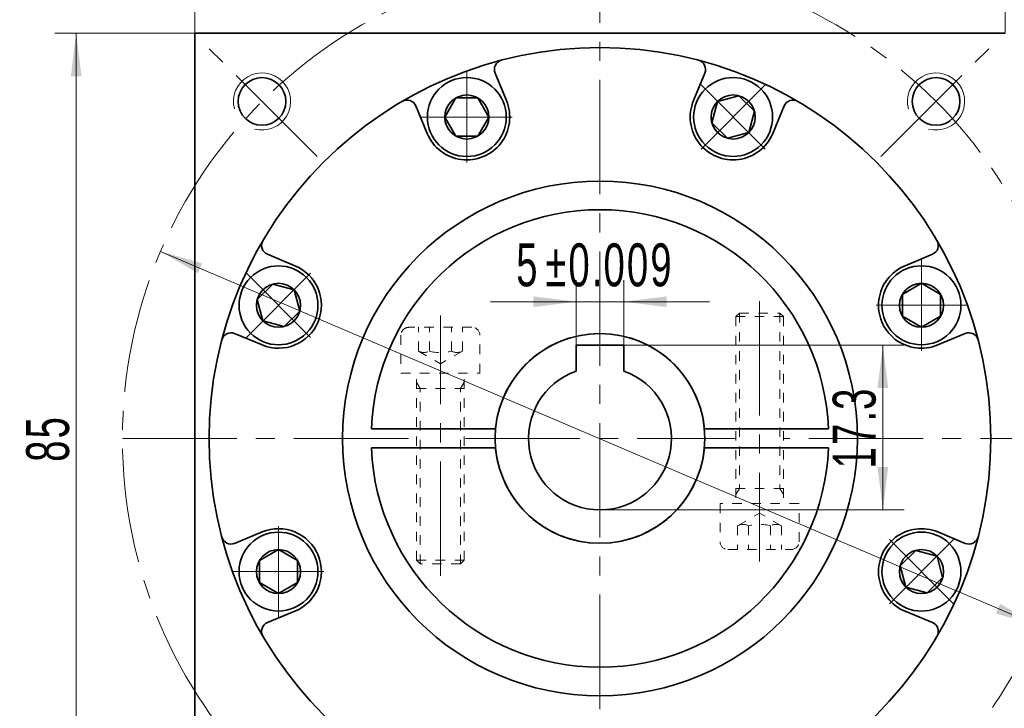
# Model space of a CAD drawing. Header units: millimetres. Extents: x 2999 to 3633, y -147 to 315.
# Tile 6 of 8: x 3336 to 3439, y 170 to 242. Entities that reach past the tile are written whole.
import ezdxf

# ---------------------------------------------------------------- set-up
doc = ezdxf.new("R2010")
doc.units = ezdxf.units.MM
doc.set_wipeout_variables(frame=1)
doc.linetypes.add('点画线', pattern=[18, 12, -2, 2, -2])
doc.linetypes.add('虚线', pattern=[2, 1, -1])
doc.layers.get('0').update_dxf_attribs({"lineweight": 35})
for name, color, linetype, lineweight in [('中心线层', 1, '点画线', 18), ('尺寸线层', 3, 'Continuous', 18), ('粗实线层', 7, 'Continuous', 35), ('虚线层', 6, '虚线', 18)]:
    doc.layers.add(name, color=color, linetype=linetype, lineweight=lineweight)
doc.styles.add('标准', font='txt', dxfattribs={"width": 0.667})
doc.dimstyles.new('a4-1-1', dxfattribs={"dimtxt": 3, "dimasz": 3, "dimexe": 1.5, "dimexo": 0, "dimgap": 0.5, "dimtad": 1, "dimdec": 3, "dimdsep": 46, "dimtxsty": '标准', "dimblk": '_CAXARROW', "dimcen": 0, "dimdle": 6, "dimazin": 2, "dimtfac": 0.707107, "dimtdec": 3, "dimtix": 1, "dimtmove": 2, "dimatfit": 3, "dimfxl": 0, "dimfrac": 2, "dimtolj": 1, "dimarcsym": 0})

# ---------------------------------------------------------------- blocks, each defined once
blk = doc.blocks.new('*X17')
at = {"layer": '尺寸线层', "linetype": 'Continuous'}
for points in [[(3353.96, 255.16), (3358.46, 255.72), (3358.46, 254.6)], [(3438.96, 255.16), (3434.46, 255.72), (3434.46, 254.6)]]:
    blk.add_hatch(color=0, dxfattribs=at).paths.add_polyline_path(points, flags=0)
at = {"layer": '尺寸线层', "color": 0, "linetype": 'Continuous'}
for p, q in [((3353.96, 240.46), (3353.96, 257.41)), ((3438.96, 240.46), (3438.96, 257.41)), ((3353.96, 255.16), (3438.96, 255.16))]:
    blk.add_line(p, q, dxfattribs=at)
at = {"layer": '尺寸线层', "color": 0, "insert": (3396.46, 258.14), "char_height": 4.5, "width": 9, "attachment_point": 5, "line_spacing_factor": 1.15057, "style": '标准'}
blk.add_mtext('\\T1.1;85', dxfattribs=at)
blk = doc.blocks.new('_CAXARROW')
blk.add_hatch(color=0).paths.add_polyline_path([(0, 0), (-1, 0.125), (-1, -0.125)], flags=0)
blk = doc.blocks.new('*X18')
at = {"layer": '尺寸线层', "linetype": 'Continuous'}
for points in [[(3341.51, 240.46), (3342.07, 235.96), (3340.95, 235.96)], [(3341.51, 155.46), (3342.07, 159.96), (3340.95, 159.96)]]:
    blk.add_hatch(color=0, dxfattribs=at).paths.add_polyline_path(points, flags=0)
at = {"layer": '尺寸线层', "color": 0, "linetype": 'Continuous'}
for p, q in [((3353.96, 240.46), (3339.26, 240.46)), ((3341.51, 240.46), (3341.51, 155.46)), ((3353.96, 155.46), (3339.26, 155.46))]:
    blk.add_line(p, q, dxfattribs=at)
at = {"layer": '尺寸线层', "color": 0, "insert": (3338.54, 197.96), "char_height": 4.5, "width": 9, "attachment_point": 5, "rotation": 90, "line_spacing_factor": 1.15057, "style": '标准'}
blk.add_mtext('\\T1.1;85', dxfattribs=at)
blk = doc.blocks.new('*X21')
at = {"layer": '中心线层', "linetype": '点画线', "lineweight": 18}
for p, q in [((0, -4.76), (0, 4.76)), ((-4.76, 0), (4.76, 0))]:
    blk.add_line(p, q, dxfattribs=at)
at = {"layer": '粗实线层'}
for p, q in [((-2.31, 0), (-1.15, 2)), ((-1.15, 2), (1.15, 2)), ((2.31, 0), (1.15, 2)), ((2.31, 0), (1.15, 2)), ((-2.31, 0), (-1.15, -2)), ((2.31, 0), (1.15, -2)), ((-1.15, -2), (1.15, -2))]:
    blk.add_line(p, q, dxfattribs=at)
blk.add_circle((0, 0), 2.31, dxfattribs=at)
for start, end in [(0, 180), (180, 360)]:
    blk.add_arc((0, 0), 4.14, start, end, dxfattribs=at)
blk = doc.blocks.new('*X33')
at = {"layer": '中心线层'}
blk.add_line((21.25, 0), (-6.07, 0), dxfattribs=at)
at = {"layer": '虚线层'}
for p, q in [((0, 4.14), (-3.99, 4.14)), ((0, -4.14), (0, 4.14)), ((-4.82, 3.31), (-4.82, -3.31)), ((-2.32, 2.31), (-4.82, 2.31)), ((-2.32, 2.31), (-0.99, 0)), ((19.62, 2.5), (0, 2.5)), ((1.6, 2.12), (0.95, 2.5)), ((1.6, -2.5), (1.6, 2.5)), ((20, 2.12), (1.6, 2.12)), ((19.62, 2.5), (19.62, -2.5)), ((20, 2.12), (19.62, 2.5)), ((20, 2.12), (20, -2.12)), ((-2.32, 1.15), (-4.82, 1.15)), ((-2.32, -2.31), (-0.99, 0)), ((-2.32, -1.15), (-4.82, -1.15)), ((-2.32, -2.31), (-4.82, -2.31)), ((19.62, -2.5), (0, -2.5)), ((1.6, -2.12), (0.95, -2.5)), ((20, -2.12), (1.6, -2.12)), ((20, -2.12), (19.62, -2.5)), ((-3.99, -4.14), (0, -4.14))]:
    blk.add_line(p, q, dxfattribs=at)
for centre, radius, start, end in [((-3.99, 3.31), 0.828, 90, 180), ((-3.47, 1.73), 1.29, 333.4349, 26.5651), ((-6.71, 0), 4.54, 345.2529, 14.7471), ((-3.47, -1.73), 1.29, 333.4349, 26.5651), ((-3.99, -3.31), 0.828, 180, 270)]:
    blk.add_arc(centre, radius, start, end, dxfattribs=at)
blk = doc.blocks.new('24234FGJHJB _2')
at = {"layer": '粗实线层'}
for start, end in [(5.2159, 174.7841), (185.2159, 354.7841)]:
    blk.add_arc((0, 0), 11, start, end, dxfattribs=at)
for points in [[(16.74, 13.16), (16.08, 13.16), (16.08, 13.16), (14.61, 13.16), (14.61, 13.16), (14.24, 12.79), (14.24, 12.79), (14.24, -5.24), (14.24, -5.24), (14.24, -5.89), (14.24, -5.89), (14.24, -6.84), (14.24, -6.84), (12.6, -6.84), (12.6, -6.84), (12.6, -10.83), (12.6, -10.83), (12.6, -10.87), (12.6, -10.92), (12.61, -10.96), (12.62, -11), (12.63, -11.05), (12.64, -11.09), (12.65, -11.13), (12.67, -11.17), (12.69, -11.21), (12.71, -11.25), (12.73, -11.28), (12.76, -11.32), (12.78, -11.35), (12.81, -11.39), (12.84, -11.42), (12.87, -11.45), (12.91, -11.48), (12.94, -11.5), (12.98, -11.53), (13.01, -11.55), (13.05, -11.57), (13.09, -11.59), (13.13, -11.6), (13.17, -11.62), (13.21, -11.63), (13.25, -11.64), (13.3, -11.65), (13.34, -11.66), (13.38, -11.66), (13.43, -11.66), (13.43, -11.66), (14.43, -11.66), (14.43, -11.66), (15.58, -11.66), (15.58, -11.66), (16.08, -11.66), (16.08, -11.66), (16.74, -11.66), (16.74, -11.66), (17.89, -11.66), (17.89, -11.66), (19.05, -11.66), (19.05, -11.66), (20.05, -11.66), (20.05, -11.66), (20.09, -11.66), (20.14, -11.66), (20.18, -11.65), (20.22, -11.64), (20.26, -11.63), (20.31, -11.62), (20.35, -11.6), (20.39, -11.59), (20.43, -11.57), (20.46, -11.55), (20.5, -11.53), (20.54, -11.5), (20.57, -11.48), (20.6, -11.45), (20.64, -11.42), (20.67, -11.39), (20.69, -11.35), (20.72, -11.32), (20.74, -11.28), (20.77, -11.25), (20.79, -11.21), (20.81, -11.17), (20.82, -11.13), (20.84, -11.09), (20.85, -11.05), (20.86, -11), (20.87, -10.96), (20.87, -10.92), (20.88, -10.87), (20.88, -10.83), (20.88, -10.83), (20.88, -6.84), (20.88, -6.84), (19.24, -6.84), (19.24, -6.84), (19.24, -5.89), (19.24, -5.89), (19.24, -5.24), (19.24, -5.24), (19.24, 12.79), (19.24, 12.79), (18.86, 13.16), (18.86, 13.16)], [(-16.74, -13.16), (-16.08, -13.16), (-16.08, -13.16), (-14.61, -13.16), (-14.61, -13.16), (-14.24, -12.79), (-14.24, -12.79), (-14.24, 5.24), (-14.24, 5.24), (-14.24, 5.89), (-14.24, 5.89), (-14.24, 6.84), (-14.24, 6.84), (-12.6, 6.84), (-12.6, 6.84), (-12.6, 10.83), (-12.6, 10.83), (-12.6, 10.87), (-12.6, 10.92), (-12.61, 10.96), (-12.62, 11), (-12.63, 11.05), (-12.64, 11.09), (-12.65, 11.13), (-12.67, 11.17), (-12.69, 11.21), (-12.71, 11.25), (-12.73, 11.28), (-12.76, 11.32), (-12.78, 11.35), (-12.81, 11.39), (-12.84, 11.42), (-12.87, 11.45), (-12.91, 11.48), (-12.94, 11.5), (-12.98, 11.53), (-13.01, 11.55), (-13.05, 11.57), (-13.09, 11.59), (-13.13, 11.6), (-13.17, 11.62), (-13.21, 11.63), (-13.25, 11.64), (-13.3, 11.65), (-13.34, 11.66), (-13.38, 11.66), (-13.43, 11.66), (-13.43, 11.66), (-14.43, 11.66), (-14.43, 11.66), (-15.58, 11.66), (-15.58, 11.66), (-16.08, 11.66), (-16.08, 11.66), (-16.74, 11.66), (-16.74, 11.66), (-17.89, 11.66), (-17.89, 11.66), (-19.05, 11.66), (-19.05, 11.66), (-20.05, 11.66), (-20.05, 11.66), (-20.09, 11.66), (-20.14, 11.66), (-20.18, 11.65), (-20.22, 11.64), (-20.26, 11.63), (-20.31, 11.62), (-20.35, 11.6), (-20.39, 11.59), (-20.43, 11.57), (-20.46, 11.55), (-20.5, 11.53), (-20.54, 11.5), (-20.57, 11.48), (-20.6, 11.45), (-20.64, 11.42), (-20.67, 11.39), (-20.69, 11.35), (-20.72, 11.32), (-20.74, 11.28), (-20.77, 11.25), (-20.79, 11.21), (-20.81, 11.17), (-20.82, 11.13), (-20.84, 11.09), (-20.85, 11.05), (-20.86, 11), (-20.87, 10.96), (-20.87, 10.92), (-20.88, 10.87), (-20.88, 10.83), (-20.88, 10.83), (-20.88, 6.84), (-20.88, 6.84), (-19.24, 6.84), (-19.24, 6.84), (-19.24, 5.89), (-19.24, 5.89), (-19.24, 5.24), (-19.24, 5.24), (-19.24, -12.79), (-19.24, -12.79), (-18.86, -13.16), (-18.86, -13.16)]]:
    blk.add_wipeout(points).dxf.layer = '粗实线层'
for p, q in [((-23.98, 1), (-10.95, 1)), ((23.98, 1), (10.95, 1)), ((-23.98, -1), (-10.95, -1)), ((23.98, -1), (10.95, -1))]:
    blk.add_line(p, q, dxfattribs=at)
for start, end in [(2.388, 177.612), (182.388, 357.612)]:
    blk.add_arc((0, 0), 24, start, end, dxfattribs=at)
for p, rotation in [((16.74, -6.84), 90), ((-16.74, 6.84), 270)]:
    blk.add_blockref('*X33', p, dxfattribs=dict(at, rotation=rotation))
blk = doc.blocks.new('*X34')
at = {"layer": '尺寸线层', "linetype": 'Continuous'}
for points in [[(3350.37, 217.57), (3354.28, 215.29), (3354.73, 216.32)], [(3442.35, 178.34), (3437.99, 179.59), (3438.43, 180.62)]]:
    blk.add_hatch(color=0, dxfattribs=at).paths.add_polyline_path(points, flags=0)
at = {"layer": '尺寸线层', "color": 0, "linetype": 'Continuous'}
blk.add_line((3457.17, 172.02), (3350.37, 217.57), dxfattribs=at)
at = {"layer": '尺寸线层', "color": 0, "insert": (3453.9, 176.87), "char_height": 4.5, "width": 19.6444, "attachment_point": 5, "rotation": 336.8999, "line_spacing_factor": 1.15057, "style": '标准'}
blk.add_mtext('\\T1.1;%%C100', dxfattribs=at)
blk = doc.blocks.new('*X36')
at = {"layer": '尺寸线层', "color": 0, "char_height": 4.5, "attachment_point": 1, "line_spacing_factor": 1.15057, "style": '标准'}
for s, insert, width in [('\\T1.1;5', (3387.67, 218.42), 70.2537), ('\\T1.1;%%P0.009', (3390.72, 218.42), 62.3014)]:
    blk.add_mtext(s, dxfattribs=dict(at, insert=insert, width=width))
blk = doc.blocks.new('*X35')
at = {"layer": '尺寸线层', "linetype": 'Continuous'}
for points in [[(3393.96, 212.3), (3389.46, 211.74), (3389.46, 212.86)], [(3398.96, 212.3), (3403.46, 211.74), (3403.46, 212.86)]]:
    blk.add_hatch(color=0, dxfattribs=at).paths.add_polyline_path(points, flags=0)
at = {"layer": '尺寸线层', "color": 0, "linetype": 'Continuous'}
for p, q in [((3393.96, 207.76), (3393.96, 214.55)), ((3398.96, 207.76), (3398.96, 214.55)), ((3407.96, 212.3), (3384.96, 212.3))]:
    blk.add_line(p, q, dxfattribs=at)
at = {"layer": '尺寸线层', "color": 0}
blk.add_blockref('*X36', (0, 0), dxfattribs=at)
blk = doc.blocks.new('*X37')
at = {"layer": '尺寸线层', "linetype": 'Continuous'}
for points in [[(3426.13, 207.76), (3426.69, 203.26), (3425.57, 203.26)], [(3426.13, 190.46), (3426.69, 194.96), (3425.57, 194.96)]]:
    blk.add_hatch(color=0, dxfattribs=at).paths.add_polyline_path(points, flags=0)
at = {"layer": '尺寸线层', "color": 0, "linetype": 'Continuous'}
for p, q in [((3398.96, 207.76), (3428.38, 207.76)), ((3426.13, 207.76), (3426.13, 190.46)), ((3396.46, 190.46), (3428.38, 190.46))]:
    blk.add_line(p, q, dxfattribs=at)
at = {"layer": '尺寸线层', "color": 0, "insert": (3423.15, 199.11), "char_height": 4.5, "width": 16.432, "attachment_point": 5, "rotation": 90, "line_spacing_factor": 1.15057, "style": '标准'}
blk.add_mtext('\\T1.1;17.3', dxfattribs=at)

msp = doc.modelspace()

# ---------------------------------------------------------------- linework, layer by layer
at = {"color": 7, "linetype": 'Continuous', "lineweight": 0}
for centre in [(3361.001, 233.3115), (3361.001, 233.3115), (3431.7117, 233.3115), (3431.7117, 233.3115)]:
    msp.add_arc(centre, 3, 255, 195, dxfattribs=at)
at = {"layer": '中心线层'}
for p, q in [((3396.4554, 7.5734), (3396.4554, 250.1424)), ((3366.7811, 227.5314), (3355.1208, 239.1917)), ((3425.9316, 227.5314), (3437.5919, 239.1917)), ((3346.3564, 197.9562), (3446.3564, 197.9562))]:
    msp.add_line(p, q, dxfattribs=at)
msp.add_circle((3396.3564, 197.9562), 50, dxfattribs=at)
at = {"layer": '粗实线层'}
for p, q in [((3438.9554, 240.4562), (3353.9554, 240.4562)), ((3353.9554, 240.4562), (3353.9554, 155.4562)), ((3386.6449, 233.3998), (3385.4509, 236.2824)), ((3406.2658, 233.3998), (3407.4598, 236.2824)), ((3378.3299, 229.9557), (3377.1359, 232.8383)), ((3414.5808, 229.9557), (3415.7748, 232.8383)), ((3364.4558, 216.0816), (3361.5733, 217.2756)), ((3428.4549, 216.0816), (3431.3374, 217.2756)), ((3361.0117, 207.7666), (3358.1291, 208.9606)), ((3431.899, 207.7666), (3434.7816, 208.9606)), ((3361.0117, 188.1457), (3358.1291, 186.9517)), ((3431.899, 188.1457), (3434.7816, 186.9517)), ((3364.4558, 179.8308), (3361.5733, 178.6368)), ((3428.4549, 179.8308), (3431.3374, 178.6368))]:
    msp.add_line(p, q, dxfattribs=at)
for centre, radius in [((3396.4554, 197.9562), 41), ((3361.001, 233.3115), 2.5), ((3431.7117, 233.3115), 2.5), ((3396.4554, 197.9562), 27)]:
    msp.add_circle(centre, radius, dxfattribs=at)
for centre, radius, start, end in [((3386.3747, 236.6651), 1, 104.596884, 202.49996), ((3406.536, 236.6651), 1, 337.50004, 75.403116), ((3376.2121, 232.4556), 1, 22.50004, 120.403116), ((3416.6986, 232.4556), 1, 59.596884, 157.49996), ((3382.4874, 231.6778), 4.5, 202.5, 22.5), ((3410.4233, 231.6778), 4.5, 157.5, 337.5), ((3361.9559, 218.1994), 1, 149.596884, 247.49996), ((3430.9548, 218.1994), 1, 292.50004, 30.403116), ((3362.7337, 211.9241), 4.5, 247.5, 67.5), ((3430.177, 211.9241), 4.5, 112.5, 292.5), ((3357.7464, 208.0368), 1, 67.50004, 165.403116), ((3435.1643, 208.0368), 1, 14.596884, 112.49996), ((3362.7337, 183.9882), 4.5, 292.5, 112.5), ((3430.177, 183.9882), 4.5, 67.5, 247.5), ((3357.7464, 187.8756), 1, 194.596884, 292.49996), ((3435.1643, 187.8756), 1, 247.50004, 345.403116), ((3361.9559, 177.7129), 1, 112.50004, 210.403116), ((3430.9548, 177.7129), 1, 329.596884, 67.49996)]:
    msp.add_arc(centre, radius, start, end, dxfattribs=at)

# ---------------------------------------------------------------- block references
at = {"layer": '粗实线层', "rotation": 135.0000000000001}
msp.add_blockref('*X21', (3382.4874, 164.2346), dxfattribs=at)

# ---------------------------------------------------------------- dimensions: what is measured, and where the dimension line sits
at = {"layer": '尺寸线层'}
dim = msp.add_linear_dim(base=(3438.9554, 255.1602), p1=(3353.9554, 240.4562), p2=(3438.9554, 240.4562), dimstyle='a4-1-1', override={"dimsah": 1, "dimtfill": 1, "dimtzin": 8}, dxfattribs=at)
dim.commit()
dim.dimension.update_dxf_attribs({"geometry": '*X17', "text_midpoint": (3396.4554, 258.1358)})
dim = msp.add_linear_dim(base=(3341.5116, 155.4562), p1=(3353.9554, 240.4562), p2=(3353.9554, 155.4562), angle=270, dimstyle='a4-1-1', override={"dimsah": 1, "dimtfill": 1, "dimtzin": 8}, dxfattribs=at)
dim.commit()
dim.dimension.update_dxf_attribs({"geometry": '*X18', "text_midpoint": (3338.5359, 197.9562)})

# ---------------------------------------------------------------- next in the draw order: block references
at = {"layer": '粗实线层'}
msp.add_blockref('24234FGJHJB _2', (3396.4554, 197.9562), dxfattribs=at)

# ---------------------------------------------------------------- next in the draw order: wipeouts: each hides what was drawn before it
for points in [[(3386.6274, 231.6778), (3386.6273, 231.702), (3386.6271, 231.7263), (3386.6268, 231.7505), (3386.6263, 231.7748), (3386.6256, 231.7991), (3386.6248, 231.8233), (3386.6239, 231.8476), (3386.6229, 231.8718), (3386.6216, 231.896), (3386.6203, 231.9203), (3386.6188, 231.9445), (3386.6172, 231.9687), (3386.6154, 231.9929), (3386.6135, 232.0171), (3386.6114, 232.0412), (3386.6092, 232.0654), (3386.6069, 232.0895), (3386.6044, 232.1137), (3386.6018, 232.1378), (3386.599, 232.1619), (3386.5961, 232.186), (3386.593, 232.2101), (3386.5899, 232.2341), (3386.5865, 232.2582), (3386.583, 232.2822), (3386.5794, 232.3062), (3386.5757, 232.3301), (3386.5718, 232.3541), (3386.5678, 232.378), (3386.5636, 232.4019), (3386.5636, 232.4019), (3386.5255, 232.5906), (3386.4787, 232.7773), (3386.4233, 232.9616), (3386.3594, 233.1432), (3386.2871, 233.3216), (3386.2065, 233.4964), (3386.118, 233.6674), (3386.0216, 233.834), (3385.9175, 233.9959), (3385.8061, 234.1528), (3385.6874, 234.3044), (3385.5619, 234.4503), (3385.4297, 234.5902), (3385.2911, 234.7239), (3385.1465, 234.8509), (3384.9961, 234.9711), (3384.8403, 235.0841), (3384.6795, 235.1898), (3384.5138, 235.2879), (3384.3438, 235.3782), (3384.1698, 235.4605), (3383.9922, 235.5346), (3383.8113, 235.6004), (3383.6275, 235.6577), (3383.4413, 235.7064), (3383.253, 235.7464), (3383.0631, 235.7775), (3382.8719, 235.7999), (3382.6798, 235.8133), (3382.4874, 235.8178), (3382.4874, 235.8178), (3382.295, 235.8133), (3382.1029, 235.7999), (3381.9118, 235.7775), (3381.7218, 235.7464), (3381.5335, 235.7064), (3381.3473, 235.6577), (3381.1635, 235.6004), (3380.9826, 235.5346), (3380.805, 235.4605), (3380.631, 235.3782), (3380.461, 235.2879), (3380.2953, 235.1898), (3380.1345, 235.0841), (3379.9787, 234.9711), (3379.8283, 234.8509), (3379.6837, 234.7239), (3379.5451, 234.5902), (3379.4129, 234.4503), (3379.2874, 234.3044), (3379.1687, 234.1528), (3379.0573, 233.9959), (3378.9532, 233.834), (3378.8568, 233.6674), (3378.7683, 233.4964), (3378.6878, 233.3216), (3378.6154, 233.1432), (3378.5515, 232.9616), (3378.4961, 232.7773), (3378.4493, 232.5906), (3378.4112, 232.4019), (3378.4112, 232.4019), (3378.4071, 232.378), (3378.403, 232.3541), (3378.3991, 232.3301), (3378.3954, 232.3062), (3378.3918, 232.2822), (3378.3883, 232.2582), (3378.385, 232.2341), (3378.3818, 232.2101), (3378.3787, 232.186), (3378.3758, 232.1619), (3378.373, 232.1378), (3378.3704, 232.1137), (3378.3679, 232.0895), (3378.3656, 232.0654), (3378.3634, 232.0412), (3378.3613, 232.0171), (3378.3594, 231.9929), (3378.3576, 231.9687), (3378.356, 231.9445), (3378.3545, 231.9203), (3378.3532, 231.896), (3378.352, 231.8718), (3378.3509, 231.8476), (3378.35, 231.8233), (3378.3492, 231.7991), (3378.3485, 231.7748), (3378.348, 231.7505), (3378.3477, 231.7263), (3378.3475, 231.702), (3378.3474, 231.6778), (3378.3474, 231.6778), (3378.3531, 231.4611), (3378.3701, 231.245), (3378.3984, 231.0301), (3378.4379, 230.817), (3378.4885, 230.6062), (3378.55, 230.3984), (3378.6224, 230.1941), (3378.7053, 229.9939), (3378.7986, 229.7982), (3378.9021, 229.6078), (3379.0153, 229.423), (3379.1381, 229.2443), (3379.27, 229.0724), (3379.4108, 228.9076), (3379.56, 228.7503), (3379.7172, 228.6011), (3379.882, 228.4604), (3380.054, 228.3284), (3380.2326, 228.2057), (3380.4174, 228.0924), (3380.6079, 227.989), (3380.8035, 227.8957), (3381.0038, 227.8127), (3381.2081, 227.7404), (3381.4159, 227.6788), (3381.6267, 227.6282), (3381.8398, 227.5887), (3382.0547, 227.5604), (3382.2707, 227.5434), (3382.4874, 227.5378), (3382.4874, 227.5378), (3382.7041, 227.5434), (3382.9202, 227.5604), (3383.135, 227.5887), (3383.3482, 227.6282), (3383.5589, 227.6788), (3383.7667, 227.7404), (3383.971, 227.8127), (3384.1713, 227.8957), (3384.3669, 227.989), (3384.5574, 228.0924), (3384.7422, 228.2057), (3384.9208, 228.3284), (3385.0928, 228.4604), (3385.2576, 228.6011), (3385.4148, 228.7503), (3385.564, 228.9076), (3385.7048, 229.0724), (3385.8367, 229.2443), (3385.9595, 229.423), (3386.0728, 229.6078), (3386.1762, 229.7982), (3386.2695, 229.9939), (3386.3524, 230.1941), (3386.4248, 230.3984), (3386.4863, 230.6062), (3386.5369, 230.817), (3386.5764, 231.0301), (3386.6047, 231.245), (3386.6217, 231.4611)], [(3413.3507, 228.7503), (3413.3678, 228.7675), (3413.3848, 228.7849), (3413.4017, 228.8023), (3413.4185, 228.8198), (3413.4352, 228.8374), (3413.4518, 228.8551), (3413.4683, 228.8729), (3413.4847, 228.8908), (3413.501, 228.9087), (3413.5172, 228.9268), (3413.5332, 228.945), (3413.5492, 228.9633), (3413.565, 228.9816), (3413.5808, 229.0001), (3413.5964, 229.0187), (3413.612, 229.0373), (3413.6274, 229.056), (3413.6427, 229.0749), (3413.6579, 229.0938), (3413.673, 229.1128), (3413.688, 229.1319), (3413.7028, 229.151), (3413.7176, 229.1703), (3413.7322, 229.1896), (3413.7467, 229.2091), (3413.7611, 229.2286), (3413.7754, 229.2482), (3413.7896, 229.2679), (3413.8037, 229.2877), (3413.8176, 229.3075), (3413.8176, 229.3075), (3413.9241, 229.4679), (3414.0231, 229.633), (3414.1142, 229.8025), (3414.1974, 229.9761), (3414.2724, 230.1534), (3414.3391, 230.3339), (3414.3974, 230.5174), (3414.447, 230.7034), (3414.4879, 230.8915), (3414.5201, 231.0813), (3414.5434, 231.2723), (3414.5578, 231.4643), (3414.5632, 231.6567), (3414.5597, 231.8491), (3414.5473, 232.0412), (3414.526, 232.2325), (3414.4957, 232.4226), (3414.4567, 232.6111), (3414.409, 232.7976), (3414.3526, 232.9817), (3414.2877, 233.1629), (3414.2145, 233.3409), (3414.1331, 233.5153), (3414.0437, 233.6858), (3413.9465, 233.8519), (3413.8416, 234.0133), (3413.7293, 234.1697), (3413.6099, 234.3207), (3413.4836, 234.4659), (3413.3507, 234.6052), (3413.3507, 234.6052), (3413.2115, 234.7381), (3413.0662, 234.8644), (3412.9152, 234.9838), (3412.7589, 235.096), (3412.5975, 235.2009), (3412.4313, 235.2982), (3412.2609, 235.3876), (3412.0865, 235.469), (3411.9084, 235.5422), (3411.7272, 235.6071), (3411.5431, 235.6634), (3411.3567, 235.7112), (3411.1682, 235.7502), (3410.9781, 235.7804), (3410.7868, 235.8018), (3410.5947, 235.8142), (3410.4022, 235.8177), (3410.2098, 235.8123), (3410.0179, 235.7979), (3409.8268, 235.7746), (3409.637, 235.7424), (3409.4489, 235.7015), (3409.2629, 235.6518), (3409.0795, 235.5936), (3408.8989, 235.5269), (3408.7216, 235.4519), (3408.548, 235.3687), (3408.3785, 235.2775), (3408.2134, 235.1786), (3408.0531, 235.0721), (3408.0531, 235.0721), (3408.0332, 235.0582), (3408.0134, 235.0441), (3407.9937, 235.0299), (3407.9741, 235.0156), (3407.9546, 235.0012), (3407.9352, 234.9867), (3407.9158, 234.972), (3407.8966, 234.9573), (3407.8774, 234.9424), (3407.8583, 234.9274), (3407.8393, 234.9124), (3407.8204, 234.8972), (3407.8016, 234.8818), (3407.7828, 234.8664), (3407.7642, 234.8509), (3407.7456, 234.8353), (3407.7272, 234.8195), (3407.7088, 234.8037), (3407.6905, 234.7877), (3407.6724, 234.7716), (3407.6543, 234.7554), (3407.6363, 234.7392), (3407.6184, 234.7228), (3407.6006, 234.7063), (3407.5829, 234.6897), (3407.5653, 234.673), (3407.5478, 234.6562), (3407.5304, 234.6393), (3407.5131, 234.6223), (3407.4959, 234.6052), (3407.4959, 234.6052), (3407.3467, 234.448), (3407.2059, 234.2831), (3407.074, 234.1112), (3406.9512, 233.9326), (3406.838, 233.7478), (3406.7345, 233.5573), (3406.6412, 233.3616), (3406.5583, 233.1614), (3406.4859, 232.9571), (3406.4244, 232.7493), (3406.3738, 232.5385), (3406.3343, 232.3254), (3406.306, 232.1105), (3406.289, 231.8944), (3406.2833, 231.6778), (3406.289, 231.4611), (3406.306, 231.245), (3406.3343, 231.0301), (3406.3738, 230.817), (3406.4244, 230.6062), (3406.4859, 230.3984), (3406.5583, 230.1941), (3406.6412, 229.9939), (3406.7345, 229.7982), (3406.838, 229.6078), (3406.9512, 229.423), (3407.074, 229.2443), (3407.2059, 229.0724), (3407.3467, 228.9076), (3407.4959, 228.7503), (3407.4959, 228.7503), (3407.6531, 228.6011), (3407.8179, 228.4604), (3407.9899, 228.3284), (3408.1685, 228.2057), (3408.3533, 228.0924), (3408.5438, 227.989), (3408.7394, 227.8957), (3408.9397, 227.8127), (3409.144, 227.7404), (3409.3518, 227.6788), (3409.5625, 227.6282), (3409.7757, 227.5887), (3409.9905, 227.5604), (3410.2066, 227.5434), (3410.4233, 227.5378), (3410.64, 227.5434), (3410.856, 227.5604), (3411.0709, 227.5887), (3411.2841, 227.6282), (3411.4948, 227.6788), (3411.7026, 227.7404), (3411.9069, 227.8127), (3412.1072, 227.8957), (3412.3028, 227.989), (3412.4933, 228.0924), (3412.6781, 228.2057), (3412.8567, 228.3284), (3413.0287, 228.4604), (3413.1935, 228.6011)], [(3365.6612, 214.8515), (3365.644, 214.8686), (3365.6267, 214.8856), (3365.6093, 214.9025), (3365.5917, 214.9193), (3365.5741, 214.936), (3365.5564, 214.9526), (3365.5386, 214.9691), (3365.5208, 214.9855), (3365.5028, 215.0018), (3365.4847, 215.018), (3365.4665, 215.034), (3365.4482, 215.05), (3365.4299, 215.0659), (3365.4114, 215.0816), (3365.3928, 215.0972), (3365.3742, 215.1128), (3365.3555, 215.1282), (3365.3366, 215.1435), (3365.3177, 215.1587), (3365.2987, 215.1738), (3365.2796, 215.1888), (3365.2605, 215.2036), (3365.2412, 215.2184), (3365.2219, 215.233), (3365.2024, 215.2475), (3365.1829, 215.262), (3365.1633, 215.2762), (3365.1436, 215.2904), (3365.1238, 215.3045), (3365.104, 215.3184), (3365.104, 215.3184), (3364.9436, 215.4249), (3364.7785, 215.5239), (3364.609, 215.615), (3364.4354, 215.6982), (3364.2581, 215.7732), (3364.0776, 215.8399), (3363.8941, 215.8982), (3363.7081, 215.9478), (3363.52, 215.9887), (3363.3303, 216.0209), (3363.1392, 216.0442), (3362.9472, 216.0586), (3362.7548, 216.064), (3362.5624, 216.0606), (3362.3703, 216.0481), (3362.179, 216.0268), (3361.9889, 215.9965), (3361.8004, 215.9575), (3361.6139, 215.9098), (3361.4298, 215.8534), (3361.2486, 215.7886), (3361.0706, 215.7153), (3360.8962, 215.6339), (3360.7257, 215.5445), (3360.5596, 215.4473), (3360.3982, 215.3424), (3360.2418, 215.2301), (3360.0908, 215.1107), (3359.9456, 214.9844), (3359.8063, 214.8515), (3359.8063, 214.8515), (3359.6734, 214.7123), (3359.5471, 214.567), (3359.4277, 214.416), (3359.3155, 214.2597), (3359.2106, 214.0983), (3359.1133, 213.9321), (3359.0239, 213.7617), (3358.9425, 213.5873), (3358.8693, 213.4092), (3358.8044, 213.228), (3358.7481, 213.0439), (3358.7003, 212.8575), (3358.6613, 212.669), (3358.6311, 212.4789), (3358.6097, 212.2876), (3358.5973, 212.0955), (3358.5938, 211.903), (3358.5993, 211.7106), (3358.6136, 211.5187), (3358.6369, 211.3276), (3358.6691, 211.1378), (3358.71, 210.9497), (3358.7597, 210.7637), (3358.8179, 210.5803), (3358.8846, 210.3997), (3358.9596, 210.2224), (3359.0428, 210.0489), (3359.134, 209.8793), (3359.2329, 209.7142), (3359.3394, 209.5539), (3359.3394, 209.5539), (3359.3534, 209.534), (3359.3674, 209.5142), (3359.3816, 209.4946), (3359.3959, 209.4749), (3359.4103, 209.4554), (3359.4248, 209.436), (3359.4395, 209.4166), (3359.4542, 209.3974), (3359.4691, 209.3782), (3359.4841, 209.3591), (3359.4992, 209.3401), (3359.5144, 209.3212), (3359.5297, 209.3024), (3359.5451, 209.2836), (3359.5606, 209.265), (3359.5763, 209.2465), (3359.592, 209.228), (3359.6079, 209.2096), (3359.6238, 209.1914), (3359.6399, 209.1732), (3359.6561, 209.1551), (3359.6723, 209.1371), (3359.6887, 209.1192), (3359.7052, 209.1014), (3359.7218, 209.0837), (3359.7385, 209.0661), (3359.7553, 209.0486), (3359.7722, 209.0312), (3359.7892, 209.0139), (3359.8063, 208.9967), (3359.8063, 208.9967), (3359.9635, 208.8475), (3360.1284, 208.7067), (3360.3003, 208.5748), (3360.4789, 208.452), (3360.6637, 208.3388), (3360.8542, 208.2353), (3361.0499, 208.142), (3361.2501, 208.0591), (3361.4544, 207.9867), (3361.6622, 207.9252), (3361.873, 207.8746), (3362.0861, 207.8351), (3362.301, 207.8068), (3362.5171, 207.7898), (3362.7337, 207.7841), (3362.9504, 207.7898), (3363.1665, 207.8068), (3363.3814, 207.8351), (3363.5945, 207.8746), (3363.8053, 207.9252), (3364.0131, 207.9867), (3364.2174, 208.0591), (3364.4176, 208.142), (3364.6133, 208.2353), (3364.8037, 208.3388), (3364.9886, 208.452), (3365.1672, 208.5748), (3365.3391, 208.7067), (3365.5039, 208.8475), (3365.6612, 208.9967), (3365.6612, 208.9967), (3365.8104, 209.1539), (3365.9511, 209.3187), (3366.0831, 209.4907), (3366.2058, 209.6693), (3366.3191, 209.8541), (3366.4225, 210.0446), (3366.5158, 210.2402), (3366.5988, 210.4405), (3366.6711, 210.6448), (3366.7327, 210.8526), (3366.7833, 211.0633), (3366.8228, 211.2765), (3366.8511, 211.4914), (3366.8681, 211.7074), (3366.8737, 211.9241), (3366.8681, 212.1408), (3366.8511, 212.3568), (3366.8228, 212.5717), (3366.7833, 212.7849), (3366.7327, 212.9956), (3366.6711, 213.2034), (3366.5988, 213.4077), (3366.5158, 213.608), (3366.4225, 213.8036), (3366.3191, 213.9941), (3366.2058, 214.1789), (3366.0831, 214.3575), (3365.9511, 214.5295), (3365.8104, 214.6943)], [(3430.177, 207.7841), (3430.2012, 207.7842), (3430.2255, 207.7844), (3430.2497, 207.7847), (3430.274, 207.7852), (3430.2983, 207.7859), (3430.3225, 207.7867), (3430.3467, 207.7876), (3430.371, 207.7887), (3430.3952, 207.7899), (3430.4194, 207.7912), (3430.4437, 207.7927), (3430.4679, 207.7943), (3430.4921, 207.7961), (3430.5163, 207.798), (3430.5404, 207.8001), (3430.5646, 207.8023), (3430.5887, 207.8046), (3430.6129, 207.8071), (3430.637, 207.8097), (3430.6611, 207.8125), (3430.6852, 207.8154), (3430.7093, 207.8185), (3430.7333, 207.8217), (3430.7574, 207.825), (3430.7814, 207.8285), (3430.8054, 207.8321), (3430.8293, 207.8358), (3430.8533, 207.8397), (3430.8772, 207.8438), (3430.9011, 207.8479), (3430.9011, 207.8479), (3431.0898, 207.886), (3431.2765, 207.9328), (3431.4608, 207.9882), (3431.6424, 208.0521), (3431.8208, 208.1244), (3431.9956, 208.205), (3432.1665, 208.2935), (3432.3332, 208.3899), (3432.4951, 208.494), (3432.652, 208.6054), (3432.8036, 208.7241), (3432.9495, 208.8496), (3433.0894, 208.9818), (3433.2231, 209.1204), (3433.3501, 209.265), (3433.4703, 209.4154), (3433.5833, 209.5712), (3433.689, 209.732), (3433.7871, 209.8977), (3433.8774, 210.0677), (3433.9597, 210.2417), (3434.0338, 210.4193), (3434.0996, 210.6002), (3434.1569, 210.784), (3434.2056, 210.9702), (3434.2455, 211.1585), (3434.2767, 211.3485), (3434.2991, 211.5396), (3434.3125, 211.7317), (3434.317, 211.9241), (3434.317, 211.9241), (3434.3125, 212.1165), (3434.2991, 212.3086), (3434.2767, 212.4997), (3434.2455, 212.6897), (3434.2056, 212.878), (3434.1569, 213.0642), (3434.0996, 213.248), (3434.0338, 213.4289), (3433.9597, 213.6065), (3433.8774, 213.7805), (3433.7871, 213.9505), (3433.689, 214.1162), (3433.5833, 214.277), (3433.4703, 214.4328), (3433.3501, 214.5832), (3433.2231, 214.7278), (3433.0894, 214.8664), (3432.9495, 214.9986), (3432.8036, 215.1241), (3432.652, 215.2428), (3432.4951, 215.3542), (3432.3332, 215.4583), (3432.1665, 215.5547), (3431.9956, 215.6432), (3431.8208, 215.7238), (3431.6424, 215.7961), (3431.4608, 215.86), (3431.2765, 215.9154), (3431.0898, 215.9622), (3430.9011, 216.0003), (3430.9011, 216.0003), (3430.8772, 216.0045), (3430.8533, 216.0085), (3430.8293, 216.0124), (3430.8054, 216.0161), (3430.7814, 216.0197), (3430.7574, 216.0232), (3430.7333, 216.0265), (3430.7093, 216.0297), (3430.6852, 216.0328), (3430.6611, 216.0357), (3430.637, 216.0385), (3430.6129, 216.0411), (3430.5887, 216.0436), (3430.5646, 216.0459), (3430.5404, 216.0481), (3430.5163, 216.0502), (3430.4921, 216.0521), (3430.4679, 216.0539), (3430.4437, 216.0555), (3430.4194, 216.057), (3430.3952, 216.0583), (3430.371, 216.0596), (3430.3467, 216.0606), (3430.3225, 216.0615), (3430.2983, 216.0623), (3430.274, 216.063), (3430.2497, 216.0635), (3430.2255, 216.0638), (3430.2012, 216.064), (3430.177, 216.0641), (3430.177, 216.0641), (3429.9603, 216.0584), (3429.7442, 216.0414), (3429.5293, 216.0131), (3429.3162, 215.9736), (3429.1054, 215.923), (3428.8976, 215.8615), (3428.6933, 215.7891), (3428.4931, 215.7062), (3428.2974, 215.6129), (3428.107, 215.5094), (3427.9221, 215.3962), (3427.7435, 215.2734), (3427.5716, 215.1415), (3427.4068, 215.0007), (3427.2495, 214.8515), (3427.1003, 214.6943), (3426.9596, 214.5295), (3426.8276, 214.3575), (3426.7049, 214.1789), (3426.5916, 213.9941), (3426.4882, 213.8036), (3426.3949, 213.608), (3426.3119, 213.4077), (3426.2396, 213.2034), (3426.178, 212.9956), (3426.1274, 212.7849), (3426.0879, 212.5717), (3426.0596, 212.3568), (3426.0426, 212.1408), (3426.037, 211.9241), (3426.037, 211.9241), (3426.0426, 211.7074), (3426.0596, 211.4914), (3426.0879, 211.2765), (3426.1274, 211.0633), (3426.178, 210.8526), (3426.2396, 210.6448), (3426.3119, 210.4405), (3426.3949, 210.2402), (3426.4882, 210.0446), (3426.5916, 209.8541), (3426.7049, 209.6693), (3426.8276, 209.4907), (3426.9596, 209.3187), (3427.1003, 209.1539), (3427.2495, 208.9967), (3427.4068, 208.8475), (3427.5716, 208.7067), (3427.7435, 208.5748), (3427.9221, 208.452), (3428.107, 208.3388), (3428.2974, 208.2353), (3428.4931, 208.142), (3428.6933, 208.0591), (3428.8976, 207.9867), (3429.1054, 207.9252), (3429.3162, 207.8746), (3429.5293, 207.8351), (3429.7442, 207.8068), (3429.9603, 207.7898)], [(3362.7337, 188.1282), (3362.7095, 188.1281), (3362.6852, 188.1279), (3362.661, 188.1276), (3362.6367, 188.1271), (3362.6124, 188.1264), (3362.5882, 188.1257), (3362.564, 188.1247), (3362.5397, 188.1237), (3362.5155, 188.1225), (3362.4913, 188.1211), (3362.467, 188.1196), (3362.4428, 188.118), (3362.4186, 188.1162), (3362.3944, 188.1143), (3362.3703, 188.1122), (3362.3461, 188.11), (3362.322, 188.1077), (3362.2978, 188.1052), (3362.2737, 188.1026), (3362.2496, 188.0998), (3362.2255, 188.0969), (3362.2014, 188.0938), (3362.1774, 188.0907), (3362.1534, 188.0873), (3362.1293, 188.0839), (3362.1053, 188.0802), (3362.0814, 188.0765), (3362.0574, 188.0726), (3362.0335, 188.0686), (3362.0096, 188.0644), (3362.0096, 188.0644), (3361.8209, 188.0263), (3361.6342, 187.9795), (3361.4499, 187.9241), (3361.2683, 187.8602), (3361.0899, 187.7879), (3360.9151, 187.7073), (3360.7442, 187.6188), (3360.5775, 187.5224), (3360.4156, 187.4183), (3360.2587, 187.3069), (3360.1071, 187.1882), (3359.9612, 187.0627), (3359.8213, 186.9305), (3359.6876, 186.7919), (3359.5606, 186.6473), (3359.4404, 186.4969), (3359.3274, 186.3411), (3359.2217, 186.1803), (3359.1236, 186.0147), (3359.0333, 185.8447), (3358.951, 185.6706), (3358.8769, 185.493), (3358.8111, 185.3121), (3358.7538, 185.1283), (3358.7051, 184.9421), (3358.6652, 184.7538), (3358.634, 184.5639), (3358.6116, 184.3727), (3358.5982, 184.1806), (3358.5937, 183.9882), (3358.5937, 183.9882), (3358.5982, 183.7958), (3358.6116, 183.6038), (3358.634, 183.4126), (3358.6652, 183.2226), (3358.7051, 183.0343), (3358.7538, 182.8481), (3358.8111, 182.6643), (3358.8769, 182.4834), (3358.951, 182.3058), (3359.0333, 182.1318), (3359.1236, 181.9618), (3359.2217, 181.7962), (3359.3274, 181.6353), (3359.4404, 181.4795), (3359.5606, 181.3291), (3359.6876, 181.1845), (3359.8213, 181.0459), (3359.9612, 180.9137), (3360.1071, 180.7882), (3360.2587, 180.6695), (3360.4156, 180.5581), (3360.5775, 180.454), (3360.7442, 180.3576), (3360.9151, 180.2691), (3361.0899, 180.1886), (3361.2683, 180.1163), (3361.4499, 180.0523), (3361.6342, 179.9969), (3361.8209, 179.9501), (3362.0096, 179.912), (3362.0096, 179.912), (3362.0335, 179.9079), (3362.0574, 179.9038), (3362.0814, 179.8999), (3362.1053, 179.8962), (3362.1293, 179.8926), (3362.1534, 179.8891), (3362.1774, 179.8858), (3362.2014, 179.8826), (3362.2255, 179.8795), (3362.2496, 179.8766), (3362.2737, 179.8739), (3362.2978, 179.8712), (3362.322, 179.8687), (3362.3461, 179.8664), (3362.3703, 179.8642), (3362.3944, 179.8621), (3362.4186, 179.8602), (3362.4428, 179.8584), (3362.467, 179.8568), (3362.4913, 179.8553), (3362.5155, 179.854), (3362.5397, 179.8528), (3362.564, 179.8517), (3362.5882, 179.8508), (3362.6124, 179.85), (3362.6367, 179.8493), (3362.661, 179.8489), (3362.6852, 179.8485), (3362.7095, 179.8483), (3362.7337, 179.8482), (3362.7337, 179.8482), (3362.9504, 179.8539), (3363.1665, 179.8709), (3363.3814, 179.8992), (3363.5945, 179.9387), (3363.8053, 179.9893), (3364.0131, 180.0508), (3364.2174, 180.1232), (3364.4176, 180.2061), (3364.6133, 180.2994), (3364.8037, 180.4029), (3364.9886, 180.5161), (3365.1672, 180.6389), (3365.3391, 180.7708), (3365.5039, 180.9116), (3365.6612, 181.0608), (3365.8104, 181.218), (3365.9511, 181.3828), (3366.0831, 181.5548), (3366.2058, 181.7334), (3366.3191, 181.9182), (3366.4225, 182.1087), (3366.5158, 182.3043), (3366.5988, 182.5046), (3366.6711, 182.7089), (3366.7327, 182.9167), (3366.7833, 183.1275), (3366.8228, 183.3406), (3366.8511, 183.5555), (3366.8681, 183.7715), (3366.8737, 183.9882), (3366.8737, 183.9882), (3366.8681, 184.2049), (3366.8511, 184.421), (3366.8228, 184.6358), (3366.7833, 184.849), (3366.7327, 185.0597), (3366.6711, 185.2675), (3366.5988, 185.4719), (3366.5158, 185.6721), (3366.4225, 185.8677), (3366.3191, 186.0582), (3366.2058, 186.243), (3366.0831, 186.4216), (3365.9511, 186.5936), (3365.8104, 186.7584), (3365.6612, 186.9156), (3365.5039, 187.0648), (3365.3391, 187.2056), (3365.1672, 187.3375), (3364.9886, 187.4603), (3364.8037, 187.5736), (3364.6133, 187.677), (3364.4176, 187.7703), (3364.2174, 187.8532), (3364.0131, 187.9256), (3363.8053, 187.9871), (3363.5945, 188.0377), (3363.3814, 188.0772), (3363.1665, 188.1055), (3362.9504, 188.1225)], [(3427.2495, 181.0608), (3427.2667, 181.0437), (3427.284, 181.0267), (3427.3015, 181.0098), (3427.319, 180.993), (3427.3366, 180.9763), (3427.3543, 180.9597), (3427.3721, 180.9432), (3427.39, 180.9268), (3427.4079, 180.9105), (3427.426, 180.8943), (3427.4442, 180.8783), (3427.4625, 180.8623), (3427.4808, 180.8465), (3427.4993, 180.8307), (3427.5179, 180.8151), (3427.5365, 180.7995), (3427.5552, 180.7841), (3427.5741, 180.7688), (3427.593, 180.7536), (3427.612, 180.7385), (3427.6311, 180.7236), (3427.6502, 180.7087), (3427.6695, 180.6939), (3427.6888, 180.6793), (3427.7083, 180.6648), (3427.7278, 180.6504), (3427.7474, 180.6361), (3427.7671, 180.6219), (3427.7869, 180.6078), (3427.8067, 180.5939), (3427.8067, 180.5939), (3427.9671, 180.4874), (3428.1322, 180.3884), (3428.3017, 180.2973), (3428.4753, 180.2141), (3428.6526, 180.1391), (3428.8331, 180.0724), (3429.0166, 180.0141), (3429.2026, 179.9645), (3429.3907, 179.9236), (3429.5805, 179.8914), (3429.7715, 179.8681), (3429.9635, 179.8537), (3430.1559, 179.8483), (3430.3483, 179.8518), (3430.5404, 179.8642), (3430.7317, 179.8856), (3430.9218, 179.9158), (3431.1103, 179.9548), (3431.2968, 180.0025), (3431.4809, 180.0589), (3431.6621, 180.1238), (3431.8401, 180.197), (3432.0145, 180.2784), (3432.185, 180.3678), (3432.3511, 180.4651), (3432.5125, 180.5699), (3432.6689, 180.6822), (3432.8199, 180.8016), (3432.9651, 180.9279), (3433.1044, 181.0608), (3433.1044, 181.0608), (3433.2373, 181.2), (3433.3636, 181.3453), (3433.483, 181.4963), (3433.5952, 181.6526), (3433.7001, 181.8141), (3433.7974, 181.9802), (3433.8868, 182.1506), (3433.9682, 182.3251), (3434.0414, 182.5031), (3434.1063, 182.6843), (3434.1626, 182.8684), (3434.2104, 183.0548), (3434.2494, 183.2433), (3434.2796, 183.4334), (3434.301, 183.6247), (3434.3134, 183.8168), (3434.3169, 184.0093), (3434.3114, 184.2017), (3434.2971, 184.3936), (3434.2738, 184.5847), (3434.2416, 184.7745), (3434.2007, 184.9626), (3434.151, 185.1486), (3434.0928, 185.332), (3434.0261, 185.5126), (3433.9511, 185.6899), (3433.8679, 185.8635), (3433.7767, 186.033), (3433.6778, 186.1981), (3433.5713, 186.3585), (3433.5713, 186.3585), (3433.5573, 186.3783), (3433.5433, 186.3981), (3433.5291, 186.4178), (3433.5148, 186.4374), (3433.5004, 186.4569), (3433.4859, 186.4763), (3433.4712, 186.4957), (3433.4565, 186.5149), (3433.4416, 186.5341), (3433.4266, 186.5532), (3433.4115, 186.5722), (3433.3963, 186.5911), (3433.381, 186.6099), (3433.3656, 186.6287), (3433.3501, 186.6473), (3433.3345, 186.6659), (3433.3187, 186.6843), (3433.3028, 186.7027), (3433.2869, 186.721), (3433.2708, 186.7391), (3433.2546, 186.7572), (3433.2384, 186.7752), (3433.222, 186.7931), (3433.2055, 186.8109), (3433.1889, 186.8286), (3433.1722, 186.8462), (3433.1554, 186.8637), (3433.1385, 186.8811), (3433.1215, 186.8984), (3433.1044, 186.9156), (3433.1044, 186.9156), (3432.9472, 187.0648), (3432.7823, 187.2056), (3432.6104, 187.3375), (3432.4318, 187.4603), (3432.247, 187.5736), (3432.0565, 187.677), (3431.8608, 187.7703), (3431.6606, 187.8532), (3431.4563, 187.9256), (3431.2485, 187.9871), (3431.0377, 188.0377), (3430.8246, 188.0772), (3430.6097, 188.1055), (3430.3936, 188.1225), (3430.177, 188.1282), (3429.9603, 188.1225), (3429.7442, 188.1055), (3429.5293, 188.0772), (3429.3162, 188.0377), (3429.1054, 187.9871), (3428.8976, 187.9256), (3428.6933, 187.8532), (3428.4931, 187.7703), (3428.2974, 187.677), (3428.107, 187.5736), (3427.9221, 187.4603), (3427.7435, 187.3375), (3427.5716, 187.2056), (3427.4068, 187.0648), (3427.2495, 186.9156), (3427.2495, 186.9156), (3427.1003, 186.7584), (3426.9596, 186.5936), (3426.8276, 186.4216), (3426.7049, 186.243), (3426.5916, 186.0582), (3426.4882, 185.8677), (3426.3949, 185.6721), (3426.3119, 185.4719), (3426.2396, 185.2675), (3426.178, 185.0597), (3426.1274, 184.849), (3426.0879, 184.6358), (3426.0596, 184.421), (3426.0426, 184.2049), (3426.037, 183.9882), (3426.0426, 183.7715), (3426.0596, 183.5555), (3426.0879, 183.3406), (3426.1274, 183.1275), (3426.178, 182.9167), (3426.2396, 182.7089), (3426.3119, 182.5046), (3426.3949, 182.3043), (3426.4882, 182.1087), (3426.5916, 181.9182), (3426.7049, 181.7334), (3426.8276, 181.5548), (3426.9596, 181.3828), (3427.1003, 181.218)]]:
    msp.add_wipeout(points).dxf.layer = '粗实线层'

# ---------------------------------------------------------------- next in the draw order: linework, layer by layer
for p, q in [((3398.9554, 207.7562), (3393.9554, 207.7562)), ((3393.9554, 207.7562), (3393.9554, 205.0272)), ((3398.9554, 207.7562), (3398.9554, 205.0272))]:
    msp.add_line(p, q, dxfattribs=at)
msp.add_circle((3396.4554, 197.9562), 11, dxfattribs=at)
msp.add_arc((3396.4554, 197.9562), 7.5, 109.471221, 70.528779, dxfattribs=at)

# ---------------------------------------------------------------- next in the draw order: block references
for p, rotation in [((3410.4233, 231.6778), 315.0000000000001), ((3362.7337, 211.9241), 45.00000000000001), ((3430.177, 211.9241), 270), ((3430.177, 183.9882), 225.0000000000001), ((3362.7337, 183.9882), 90)]:
    msp.add_blockref('*X21', p, dxfattribs=dict(at, rotation=rotation))
msp.add_blockref('*X21', (3382.4874, 231.6778), dxfattribs=at)

# ---------------------------------------------------------------- next in the draw order: dimensions: what is measured, and where the dimension line sits
at = {"layer": '尺寸线层'}
dim = msp.add_linear_dim(base=(3393.9554, 212.3003), p1=(3398.9554, 207.7562), p2=(3393.9554, 207.7562), text='\\A1;5{\\H1x;%%P0.009}', dimstyle='a4-1-1', override={"dimsah": 1, "dimtfac": 1, "dimtfill": 1, "dimtolj": 0, "dimtzin": 8}, dxfattribs=at)
dim.commit()
dim.dimension.update_dxf_attribs({"geometry": '*X35', "text_midpoint": (3396.4554, 216.1328)})
dim = msp.add_diameter_dim_2p(p1=(3350.3653, 217.5731), p2=(3442.3474, 178.3392), dimstyle='a4-1-1', override={"dimpost": '%%C<>', "dimsah": 1, "dimtfill": 1, "dimtzin": 8}, dxfattribs=at)
dim.commit()
dim.dimension.update_dxf_attribs({"geometry": '*X34', "text_midpoint": (3452.6497, 173.9449), "dimtype": 163})
dim = msp.add_linear_dim(base=(3426.1307, 190.4562), p1=(3398.9554, 207.7562), p2=(3396.4554, 190.4562), angle=270, dimstyle='a4-1-1', override={"dimsah": 1, "dimtfill": 1, "dimtzin": 8}, dxfattribs=at)
dim.commit()
dim.dimension.update_dxf_attribs({"geometry": '*X37', "text_midpoint": (3423.155, 199.1062)})

doc.saveas('drawing.dxf')
